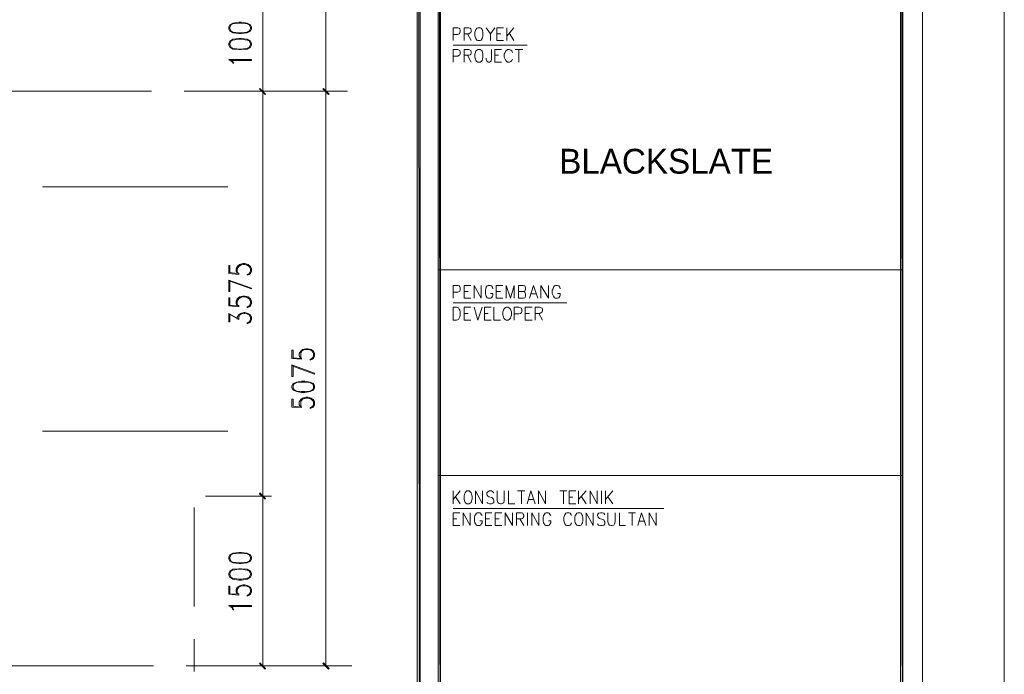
# Model space of a CAD drawing. Header units: millimetres. Extents: x 17 to 403, y 12 to 285.
# Tile 126 of 145: x 315 to 403, y 75 to 134. Entities that reach past the tile are written whole.
import ezdxf

# ---------------------------------------------------------------- set-up
doc = ezdxf.new("R2010")
doc.units = ezdxf.units.MM
for name, color, linetype in [('FILL_000000', 7, 'Continuous'), ('LINE_000000', 7, 'Continuous'), ('TEXT', 7, 'Continuous')]:
    doc.layers.add(name, color=color, linetype=linetype)

msp = doc.modelspace()

# ---------------------------------------------------------------- hatches: boundary and pattern name
at = {"layer": 'FILL_000000'}
h = msp.add_hatch(color=7, dxfattribs=at)
h.dxf.hatch_style = 1
h.paths.add_polyline_path([(350.647, 275.886), (350.393, 275.886), (350.647, 21.378), (350.647, 275.886)])
h = msp.add_hatch(color=7, dxfattribs=at)
h.dxf.hatch_style = 1
h.paths.add_polyline_path([(350.393, 275.886), (350.647, 21.378), (350.393, 21.378), (350.393, 275.886)])
h = msp.add_hatch(color=7, dxfattribs=at)
h.dxf.hatch_style = 1
h.paths.add_polyline_path([(352.467, 275.886), (352.256, 275.886), (352.467, 21.378), (352.467, 275.886)])
h = msp.add_hatch(color=7, dxfattribs=at)
h.dxf.hatch_style = 1
h.paths.add_polyline_path([(352.256, 275.886), (352.467, 21.378), (352.256, 21.378), (352.256, 275.886)])
h = msp.add_hatch(color=7, dxfattribs=at)
h.dxf.hatch_style = 1
h.paths.add_polyline_path([(393.827, 21.251), (393.615, 275.802), (393.827, 276.013), (393.827, 21.251)])
h = msp.add_hatch(color=7, dxfattribs=at)
h.dxf.hatch_style = 1
h.paths.add_polyline_path([(393.615, 21.463), (393.827, 21.251), (393.615, 275.802), (393.615, 21.463)])
h = msp.add_hatch(color=7, dxfattribs=at)
h.dxf.hatch_style = 1
h.paths.add_polyline_path([(336.846, 126.915), (336.296, 127.381), (336.338, 127.423), (336.846, 126.915)])
h = msp.add_hatch(color=7, dxfattribs=at)
h.dxf.hatch_style = 1
h.paths.add_polyline_path([(336.338, 127.423), (336.296, 127.381), (336.846, 126.915), (336.338, 127.423)])
h = msp.add_hatch(color=7, dxfattribs=at)
h.dxf.hatch_style = 1
h.paths.add_polyline_path([(336.804, 126.873), (336.846, 126.915), (336.296, 127.381), (336.804, 126.873)])
h = msp.add_hatch(color=7, dxfattribs=at)
h.dxf.hatch_style = 1
h.paths.add_polyline_path([(336.296, 127.381), (336.846, 126.915), (336.804, 126.873), (336.296, 127.381)])
h = msp.add_hatch(color=7, dxfattribs=at)
h.dxf.hatch_style = 1
h.paths.add_polyline_path([(342.519, 126.915), (341.969, 127.381), (342.011, 127.423), (342.519, 126.915)])
h = msp.add_hatch(color=7, dxfattribs=at)
h.dxf.hatch_style = 1
h.paths.add_polyline_path([(342.011, 127.423), (341.969, 127.381), (342.519, 126.915), (342.011, 127.423)])
h = msp.add_hatch(color=7, dxfattribs=at)
h.dxf.hatch_style = 1
h.paths.add_polyline_path([(342.477, 126.873), (342.519, 126.915), (341.969, 127.381), (342.477, 126.873)])
h = msp.add_hatch(color=7, dxfattribs=at)
h.dxf.hatch_style = 1
h.paths.add_polyline_path([(341.969, 127.381), (342.519, 126.915), (342.477, 126.873), (341.969, 127.381)])
h = msp.add_hatch(color=7, dxfattribs=at)
h.dxf.hatch_style = 1
h.paths.add_polyline_path([(336.846, 90.763), (336.296, 91.186), (336.338, 91.271), (336.846, 90.763)])
h = msp.add_hatch(color=7, dxfattribs=at)
h.dxf.hatch_style = 1
h.paths.add_polyline_path([(336.338, 91.271), (336.296, 91.186), (336.846, 90.763), (336.338, 91.271)])
h = msp.add_hatch(color=7, dxfattribs=at)
h.dxf.hatch_style = 1
h.paths.add_polyline_path([(336.804, 90.72), (336.846, 90.763), (336.296, 91.186), (336.804, 90.72)])
h = msp.add_hatch(color=7, dxfattribs=at)
h.dxf.hatch_style = 1
h.paths.add_polyline_path([(336.296, 91.186), (336.846, 90.763), (336.804, 90.72), (336.296, 91.186)])
h = msp.add_hatch(color=7, dxfattribs=at)
h.dxf.hatch_style = 1
h.paths.add_polyline_path([(336.338, 76.073), (336.296, 76.031), (336.846, 75.565), (336.338, 76.073)])
h = msp.add_hatch(color=7, dxfattribs=at)
h.dxf.hatch_style = 1
h.paths.add_polyline_path([(336.296, 76.031), (336.846, 75.565), (336.804, 75.523), (336.296, 76.031)])
h = msp.add_hatch(color=7, dxfattribs=at)
h.dxf.hatch_style = 1
h.paths.add_polyline_path([(342.011, 76.073), (341.969, 76.031), (342.519, 75.565), (342.011, 76.073)])
h = msp.add_hatch(color=7, dxfattribs=at)
h.dxf.hatch_style = 1
h.paths.add_polyline_path([(341.969, 76.031), (342.519, 75.565), (342.477, 75.523), (341.969, 76.031)])

# ---------------------------------------------------------------- linework, layer by layer
at = {"layer": 'LINE_000000', "lineweight": 0}
for p, q in [((342.223, 127.169), (342.223, 237.702)), ((336.592, 127.169), (336.592, 137.287)), ((354.88, 132.292), (355.219, 131.699)), ((356.955, 132.292), (356.955, 131.699)), ((357.505, 132.292), (357.886, 132.292)), ((358.394, 131.699), (358.394, 132.842)), ((359.029, 132.842), (358.394, 132.08)), ((358.606, 132.376), (359.029, 131.699)), ((353.61, 131.276), (360.214, 131.276)), ((357.505, 131.699), (358.098, 131.699)), ((354.88, 130.387), (355.219, 129.752)), ((357.336, 130.387), (357.674, 130.387)), ((359.156, 130.895), (359.833, 130.895)), ((359.495, 130.895), (359.495, 129.752)), ((357.336, 129.752), (357.928, 129.752)), ((326.644, 127.169), (309.118, 127.169)), ((332.486, 127.169), (329.565, 127.169)), ((331.47, 127.169), (337.354, 127.169)), ((331.47, 127.169), (337.354, 127.169)), ((344.17, 127.169), (335.407, 127.169)), ((336.592, 90.974), (336.592, 127.169)), ((338.37, 127.169), (342.985, 127.169)), ((338.37, 127.169), (342.985, 127.169)), ((342.223, 75.819), (342.223, 127.169)), ((333.46, 118.618), (316.907, 118.618)), ((333.629, 110.956), (334.306, 110.871)), ((335.492, 110.998), (335.28, 110.786)), ((393.7, 111.21), (352.34, 111.21)), ((333.544, 110.871), (334.433, 110.786)), ((354.584, 109.262), (354.965, 109.262)), ((357.463, 109.262), (357.844, 109.262)), ((354.584, 108.67), (355.177, 108.67)), ((357.463, 108.67), (358.055, 108.67)), ((360.553, 109.051), (361.019, 109.051)), ((333.544, 107.992), (334.433, 107.908)), ((333.629, 108.035), (334.306, 107.992)), ((335.492, 108.119), (335.28, 107.908)), ((353.61, 108.246), (363.77, 108.246)), ((333.544, 107.273), (334.433, 106.765)), ((335.492, 106.68), (335.28, 106.468)), ((354.584, 107.315), (354.965, 107.315)), ((354.584, 106.722), (355.177, 106.722)), ((356.404, 107.315), (356.743, 107.315)), ((356.404, 106.722), (356.997, 106.722)), ((360.045, 107.315), (360.426, 107.315)), ((360.045, 106.722), (360.68, 106.722)), ((361.273, 107.315), (361.611, 106.722)), ((339.175, 103.293), (340.064, 103.209)), ((339.302, 103.336), (339.979, 103.293)), ((341.122, 103.42), (340.91, 103.209)), ((339.175, 98.933), (340.064, 98.891)), ((339.302, 99.018), (339.979, 98.933)), ((341.122, 99.102), (340.91, 98.891)), ((333.46, 96.774), (316.907, 96.774)), ((393.7, 92.837), (352.34, 92.837)), ((331.47, 90.974), (337.354, 90.974)), ((331.47, 90.974), (337.354, 90.974)), ((336.592, 75.819), (336.592, 90.974)), ((353.61, 90.297), (353.61, 91.44)), ((354.245, 91.44), (353.61, 90.678)), ((353.822, 90.932), (354.245, 90.297)), ((359.368, 91.44), (360.003, 91.44)), ((359.706, 91.44), (359.706, 90.297)), ((360.341, 90.678), (360.807, 90.678)), ((363.135, 91.44), (363.77, 91.44)), ((363.474, 91.44), (363.474, 90.297)), ((363.982, 90.89), (364.321, 90.89)), ((364.829, 90.297), (364.829, 91.44)), ((365.506, 91.44), (364.829, 90.678)), ((365.083, 90.932), (365.506, 90.297)), ((366.861, 90.297), (366.861, 91.44)), ((367.242, 90.297), (367.242, 91.44)), ((367.877, 91.44), (367.242, 90.678)), ((367.453, 90.932), (367.877, 90.297)), ((330.454, 89.958), (330.454, 81.111)), ((353.61, 89.874), (372.449, 89.874)), ((363.982, 90.297), (364.575, 90.297)), ((353.61, 88.942), (353.949, 88.942)), ((356.489, 88.942), (356.87, 88.942)), ((357.378, 88.942), (357.717, 88.942)), ((359.579, 88.942), (359.918, 88.35)), ((360.257, 88.35), (360.257, 89.493)), ((369.274, 89.493), (369.909, 89.493)), ((369.612, 89.493), (369.612, 88.35)), ((353.61, 88.35), (354.203, 88.35)), ((356.489, 88.35), (357.082, 88.35)), ((357.378, 88.35), (357.971, 88.35)), ((370.247, 88.731), (370.713, 88.731)), ((333.544, 82.211), (334.433, 82.127)), ((333.629, 82.254), (334.306, 82.211)), ((335.492, 82.338), (335.28, 82.127)), ((330.454, 78.19), (330.454, 75.311)), ((326.813, 75.819), (309.287, 75.819)), ((332.655, 75.819), (329.734, 75.819)), ((331.47, 75.819), (337.354, 75.819)), ((344.551, 75.819), (335.576, 75.819)), ((338.37, 75.819), (342.985, 75.819))]:
    msp.add_line(p, q, dxfattribs=at)
for points in [[(16.933, 12.192), (16.933, 285.073), (402.886, 285.073), (402.886, 12.192), (16.933, 12.192)], [(32.851, 19.516), (32.851, 277.749), (395.563, 277.749), (395.563, 19.516), (32.851, 19.516)], [(350.647, 275.886), (350.393, 275.886), (350.647, 21.378), (350.647, 275.886)], [(350.393, 275.886), (350.647, 21.378), (350.393, 21.378), (350.393, 275.886)], [(352.467, 275.886), (352.256, 275.886), (352.467, 21.378), (352.467, 275.886)], [(352.256, 275.886), (352.467, 21.378), (352.256, 21.378), (352.256, 275.886)], [(393.827, 21.251), (393.615, 275.802), (393.827, 276.013), (393.827, 21.251)], [(393.615, 21.463), (393.827, 21.251), (393.615, 275.802), (393.615, 21.463)], [(333.544, 132.757), (333.629, 132.546), (333.925, 132.376), (334.433, 132.334), (334.687, 132.334), (335.195, 132.376), (335.492, 132.546), (335.576, 132.757), (335.576, 132.884), (335.492, 133.096), (335.195, 133.265), (334.687, 133.35), (334.433, 133.35), (333.925, 133.265), (333.629, 133.096), (333.544, 132.884), (333.544, 132.757)], [(355.812, 132.842), (355.727, 132.8), (355.642, 132.673), (355.6, 132.588), (355.558, 132.419), (355.558, 132.122), (355.6, 131.953), (355.642, 131.868), (355.727, 131.741), (355.812, 131.699), (356.023, 131.699), (356.108, 131.741), (356.193, 131.868), (356.235, 131.953), (356.277, 132.122), (356.277, 132.419), (356.235, 132.588), (356.193, 132.673), (356.108, 132.8), (356.023, 132.842), (355.812, 132.842)], [(333.544, 131.318), (333.629, 131.106), (333.925, 130.937), (334.433, 130.895), (334.687, 130.895), (335.195, 130.937), (335.492, 131.106), (335.576, 131.318), (335.576, 131.445), (335.492, 131.657), (335.195, 131.826), (334.687, 131.868), (334.433, 131.868), (333.925, 131.826), (333.629, 131.657), (333.544, 131.445), (333.544, 131.318)], [(355.812, 130.895), (355.727, 130.852), (355.642, 130.768), (355.6, 130.641), (355.558, 130.471), (355.558, 130.217), (355.6, 130.048), (355.642, 129.921), (355.727, 129.836), (355.812, 129.752), (356.023, 129.752), (356.108, 129.836), (356.193, 129.921), (356.235, 130.048), (356.277, 130.217), (356.277, 130.471), (356.235, 130.641), (356.193, 130.768), (356.108, 130.852), (356.023, 130.895), (355.812, 130.895)], [(336.846, 126.915), (336.296, 127.381), (336.338, 127.423), (336.846, 126.915)], [(336.338, 127.423), (336.296, 127.381), (336.846, 126.915), (336.338, 127.423)], [(336.804, 126.873), (336.846, 126.915), (336.296, 127.381), (336.804, 126.873)], [(336.296, 127.381), (336.846, 126.915), (336.804, 126.873), (336.296, 127.381)], [(342.519, 126.915), (341.969, 127.381), (342.011, 127.423), (342.519, 126.915)], [(342.011, 127.423), (341.969, 127.381), (342.519, 126.915), (342.011, 127.423)], [(342.477, 126.873), (342.519, 126.915), (341.969, 127.381), (342.477, 126.873)], [(341.969, 127.381), (342.519, 126.915), (342.477, 126.873), (341.969, 127.381)], [(353.61, 106.722), (353.61, 107.865), (353.907, 107.865), (354.076, 107.823), (354.161, 107.696), (354.203, 107.611), (354.245, 107.442), (354.245, 107.146), (354.203, 107.019), (354.161, 106.892), (354.076, 106.765), (353.907, 106.722), (353.61, 106.722)], [(358.352, 107.865), (358.267, 107.823), (358.14, 107.696), (358.098, 107.611), (358.055, 107.442), (358.055, 107.146), (358.098, 107.019), (358.14, 106.892), (358.267, 106.765), (358.352, 106.722), (358.521, 106.722), (358.606, 106.765), (358.733, 106.892), (358.775, 107.019), (358.817, 107.146), (358.817, 107.442), (358.775, 107.611), (358.733, 107.696), (358.606, 107.823), (358.521, 107.865), (358.352, 107.865)], [(339.175, 100.669), (339.302, 100.457), (339.598, 100.33), (340.064, 100.245), (340.36, 100.245), (340.826, 100.33), (341.122, 100.457), (341.207, 100.669), (341.207, 100.838), (341.122, 101.05), (340.826, 101.177), (340.36, 101.261), (340.064, 101.261), (339.598, 101.177), (339.302, 101.05), (339.175, 100.838), (339.175, 100.669)], [(336.846, 90.763), (336.296, 91.186), (336.338, 91.271), (336.846, 90.763)], [(336.338, 91.271), (336.296, 91.186), (336.846, 90.763), (336.338, 91.271)], [(336.804, 90.72), (336.846, 90.763), (336.296, 91.186), (336.804, 90.72)], [(336.296, 91.186), (336.846, 90.763), (336.804, 90.72), (336.296, 91.186)], [(354.838, 91.44), (354.753, 91.355), (354.669, 91.271), (354.626, 91.144), (354.584, 90.974), (354.584, 90.72), (354.626, 90.551), (354.669, 90.424), (354.753, 90.339), (354.838, 90.297), (355.05, 90.297), (355.134, 90.339), (355.219, 90.424), (355.261, 90.551), (355.304, 90.72), (355.304, 90.974), (355.261, 91.144), (355.219, 91.271), (355.134, 91.355), (355.05, 91.44), (354.838, 91.44)], [(364.744, 89.493), (364.659, 89.45), (364.575, 89.323), (364.532, 89.239), (364.49, 89.069), (364.49, 88.773), (364.532, 88.604), (364.575, 88.519), (364.659, 88.392), (364.744, 88.35), (364.956, 88.35), (365.04, 88.392), (365.125, 88.519), (365.167, 88.604), (365.21, 88.773), (365.21, 89.069), (365.167, 89.239), (365.125, 89.323), (365.04, 89.45), (364.956, 89.493), (364.744, 89.493)], [(333.544, 85.386), (333.629, 85.175), (333.925, 85.005), (334.433, 84.963), (334.687, 84.963), (335.195, 85.005), (335.492, 85.175), (335.576, 85.386), (335.576, 85.513), (335.492, 85.725), (335.195, 85.894), (334.687, 85.937), (334.433, 85.937), (333.925, 85.894), (333.629, 85.725), (333.544, 85.513), (333.544, 85.386)], [(333.544, 83.947), (333.629, 83.735), (333.925, 83.566), (334.433, 83.481), (334.687, 83.481), (335.195, 83.566), (335.492, 83.735), (335.576, 83.947), (335.576, 84.074), (335.492, 84.286), (335.195, 84.455), (334.687, 84.497), (334.433, 84.497), (333.925, 84.455), (333.629, 84.286), (333.544, 84.074), (333.544, 83.947)], [(336.338, 76.073), (336.296, 76.031), (336.846, 75.565), (336.338, 76.073)], [(336.296, 76.031), (336.846, 75.565), (336.804, 75.523), (336.296, 76.031)], [(342.011, 76.073), (341.969, 76.031), (342.519, 75.565), (342.011, 76.073)], [(341.969, 76.031), (342.519, 75.565), (342.477, 75.523), (341.969, 76.031)]]:
    msp.add_lwpolyline(points, close=True, dxfattribs=at)
for points in [[(335.492, 133.054), (335.195, 133.181), (334.687, 133.265), (334.433, 133.265), (333.925, 133.181), (333.629, 133.054)], [(333.756, 133.096), (333.629, 132.884), (333.629, 132.757), (333.756, 132.546)], [(335.365, 132.546), (335.492, 132.757), (335.492, 132.884), (335.365, 133.096)], [(333.629, 132.63), (333.925, 132.461), (334.433, 132.376), (334.687, 132.376), (335.195, 132.461), (335.492, 132.63)], [(353.61, 131.699), (353.61, 132.842), (354.034, 132.842), (354.161, 132.8), (354.203, 132.757), (354.245, 132.63), (354.245, 132.461), (354.203, 132.376), (354.161, 132.292), (354.034, 132.249), (353.61, 132.249)], [(354.584, 131.699), (354.584, 132.842), (355.007, 132.842), (355.134, 132.8), (355.177, 132.757), (355.219, 132.63), (355.219, 132.503), (355.177, 132.419), (355.134, 132.376), (355.007, 132.292), (354.584, 132.292)], [(356.574, 132.842), (356.955, 132.292), (357.336, 132.842)], [(357.505, 131.699), (357.505, 132.842), (358.098, 132.842)], [(335.492, 131.614), (335.195, 131.741), (334.687, 131.826), (334.433, 131.826), (333.925, 131.741), (333.629, 131.614)], [(333.756, 131.657), (333.629, 131.445), (333.629, 131.318), (333.756, 131.106)], [(335.365, 131.106), (335.492, 131.318), (335.492, 131.445), (335.365, 131.657)], [(333.629, 131.149), (333.925, 131.022), (334.433, 130.937), (334.687, 130.937), (335.195, 131.022), (335.492, 131.149)], [(353.61, 129.752), (353.61, 130.895), (354.034, 130.895), (354.161, 130.852), (354.203, 130.81), (354.245, 130.683), (354.245, 130.514), (354.203, 130.429), (354.161, 130.387), (354.034, 130.302), (353.61, 130.302)], [(354.584, 129.752), (354.584, 130.895), (355.007, 130.895), (355.134, 130.852), (355.177, 130.81), (355.219, 130.683), (355.219, 130.598), (355.177, 130.471), (355.134, 130.429), (355.007, 130.387), (354.584, 130.387)], [(357.039, 130.895), (357.039, 130.048), (356.997, 129.879), (356.955, 129.836), (356.87, 129.752), (356.743, 129.752), (356.658, 129.836), (356.616, 129.879), (356.574, 130.048), (356.574, 130.133)], [(357.336, 129.752), (357.336, 130.895), (357.928, 130.895)], [(358.902, 130.641), (358.86, 130.768), (358.775, 130.852), (358.648, 130.895), (358.479, 130.895), (358.394, 130.852), (358.309, 130.768), (358.267, 130.641), (358.182, 130.471), (358.182, 130.217), (358.267, 130.048), (358.309, 129.921), (358.394, 129.836), (358.479, 129.752), (358.648, 129.752), (358.775, 129.836), (358.86, 129.921), (358.902, 130.048)], [(333.925, 129.667), (333.841, 129.794), (333.544, 130.006), (335.576, 130.006)], [(333.925, 129.667), (334.01, 129.667), (333.925, 129.794), (333.756, 129.921), (335.576, 129.921), (335.576, 130.006)], [(333.544, 110.871), (333.544, 111.591), (333.629, 111.591), (333.629, 110.956)], [(334.306, 110.871), (334.222, 111.083), (334.222, 111.294), (334.306, 111.506), (334.518, 111.675), (334.814, 111.76), (334.984, 111.76), (335.28, 111.675), (335.492, 111.506), (335.576, 111.294), (335.576, 111.083), (335.492, 110.871), (335.365, 110.786), (335.195, 110.744), (335.195, 110.786)], [(334.433, 110.786), (334.433, 110.871), (334.306, 110.998), (334.306, 111.294), (334.433, 111.506), (334.687, 111.675)], [(334.306, 111.379), (334.518, 111.591), (334.814, 111.675), (334.984, 111.675), (335.28, 111.591), (335.492, 111.379)], [(335.068, 111.675), (335.365, 111.506), (335.492, 111.294), (335.492, 111.083), (335.365, 110.871), (335.195, 110.786)], [(333.544, 109.262), (333.544, 110.278), (335.576, 109.559)], [(333.544, 109.262), (333.629, 109.262), (333.629, 110.236)], [(333.544, 110.236), (335.576, 109.516), (335.576, 109.559)], [(353.61, 108.67), (353.61, 109.813), (354.034, 109.813), (354.161, 109.77), (354.203, 109.686), (354.245, 109.601), (354.245, 109.432), (354.203, 109.305), (354.161, 109.262), (354.034, 109.22), (353.61, 109.22)], [(354.584, 108.67), (354.584, 109.813), (355.177, 109.813)], [(355.473, 108.67), (355.473, 109.813), (356.108, 108.67), (356.108, 109.813)], [(357.166, 109.516), (357.124, 109.643), (357.039, 109.77), (356.955, 109.813), (356.743, 109.813), (356.658, 109.77), (356.574, 109.643), (356.531, 109.516), (356.489, 109.389), (356.489, 109.093), (356.531, 108.924), (356.574, 108.839), (356.658, 108.712), (356.743, 108.67), (356.955, 108.67), (357.039, 108.712), (357.124, 108.839), (357.166, 108.924), (357.166, 109.093), (356.955, 109.093)], [(357.463, 108.67), (357.463, 109.813), (358.055, 109.813)], [(358.352, 108.67), (358.352, 109.813), (358.733, 108.67), (359.071, 109.813), (359.071, 108.67)], [(359.452, 108.67), (359.452, 109.813), (359.876, 109.813), (360.003, 109.77), (360.045, 109.686), (360.087, 109.601), (360.087, 109.474), (360.045, 109.389), (360.003, 109.305), (359.876, 109.262), (359.452, 109.262)], [(359.876, 109.262), (360.003, 109.22), (360.045, 109.135), (360.087, 109.051), (360.087, 108.881), (360.045, 108.754), (360.003, 108.712), (359.876, 108.67), (359.452, 108.67)], [(360.426, 108.67), (360.807, 109.813), (361.188, 108.67)], [(361.442, 108.67), (361.442, 109.813), (362.119, 108.67), (362.119, 109.813)], [(363.178, 109.516), (363.135, 109.643), (363.051, 109.77), (362.924, 109.813), (362.754, 109.813), (362.67, 109.77), (362.585, 109.643), (362.543, 109.516), (362.458, 109.389), (362.458, 109.093), (362.543, 108.924), (362.585, 108.839), (362.67, 108.712), (362.754, 108.67), (362.924, 108.67), (363.051, 108.712), (363.135, 108.839), (363.178, 108.924), (363.178, 109.093), (362.924, 109.093)], [(333.544, 107.992), (333.544, 108.712), (333.629, 108.712), (333.629, 108.035)], [(334.306, 107.992), (334.222, 108.204), (334.222, 108.416), (334.306, 108.627), (334.518, 108.797), (334.814, 108.839), (334.984, 108.839), (335.28, 108.797), (335.492, 108.627), (335.576, 108.416), (335.576, 108.204), (335.492, 107.992), (335.365, 107.908), (335.195, 107.823), (335.195, 107.908)], [(334.433, 107.908), (334.433, 107.992), (334.306, 108.119), (334.306, 108.416), (334.433, 108.627), (334.687, 108.797)], [(334.306, 108.5), (334.518, 108.712), (334.814, 108.797), (334.984, 108.797), (335.28, 108.712), (335.492, 108.5)], [(335.068, 108.797), (335.365, 108.627), (335.492, 108.416), (335.492, 108.204), (335.365, 107.992), (335.195, 107.908)], [(334.306, 106.807), (334.306, 106.976), (334.433, 107.188), (334.603, 107.315), (334.899, 107.4), (334.984, 107.4), (335.28, 107.315), (335.492, 107.188), (335.576, 106.976), (335.576, 106.765), (335.492, 106.553), (335.365, 106.468), (335.195, 106.384), (335.195, 106.468)], [(354.584, 106.722), (354.584, 107.865), (355.177, 107.865)], [(355.473, 107.865), (355.812, 106.722), (356.193, 107.865)], [(356.404, 106.722), (356.404, 107.865), (356.997, 107.865)], [(357.251, 107.865), (357.251, 106.722), (357.844, 106.722)], [(359.071, 106.722), (359.071, 107.865), (359.495, 107.865), (359.622, 107.823), (359.706, 107.781), (359.749, 107.654), (359.749, 107.484), (359.706, 107.4), (359.622, 107.315), (359.495, 107.273), (359.071, 107.273)], [(360.045, 106.722), (360.045, 107.865), (360.68, 107.865)], [(360.934, 106.722), (360.934, 107.865), (361.357, 107.865), (361.484, 107.823), (361.569, 107.781), (361.611, 107.654), (361.611, 107.527), (361.569, 107.442), (361.484, 107.4), (361.357, 107.315), (360.934, 107.315)], [(333.544, 106.553), (333.544, 107.315), (334.433, 106.807)], [(333.544, 106.553), (333.629, 106.553), (333.629, 107.273)], [(334.433, 106.765), (334.433, 106.976), (334.518, 107.188), (334.814, 107.315)], [(334.433, 107.061), (334.603, 107.273), (334.899, 107.315), (334.984, 107.315), (335.28, 107.273), (335.492, 107.061)], [(335.068, 107.315), (335.365, 107.188), (335.492, 106.976), (335.492, 106.765), (335.365, 106.553), (335.195, 106.468)], [(339.175, 103.293), (339.175, 104.013), (339.302, 104.013), (339.302, 103.336)], [(339.979, 103.293), (339.852, 103.505), (339.852, 103.717), (339.979, 103.928), (340.148, 104.098), (340.445, 104.14), (340.656, 104.14), (340.91, 104.098), (341.122, 103.928), (341.207, 103.717), (341.207, 103.505), (341.122, 103.293), (341.037, 103.209), (340.826, 103.124), (340.826, 103.209)], [(340.064, 103.209), (340.064, 103.293), (339.979, 103.42), (339.979, 103.717), (340.064, 103.928), (340.36, 104.098)], [(339.979, 103.801), (340.148, 104.013), (340.445, 104.098), (340.656, 104.098), (340.91, 104.013), (341.122, 103.801)], [(340.741, 104.098), (341.037, 103.928), (341.122, 103.717), (341.122, 103.505), (341.037, 103.293), (340.826, 103.209)], [(339.175, 101.685), (339.175, 102.701), (341.207, 101.981)], [(339.175, 101.685), (339.302, 101.685), (339.302, 102.616)], [(339.175, 102.616), (341.207, 101.896), (341.207, 101.981)], [(341.122, 100.965), (340.826, 101.134), (340.36, 101.177), (340.064, 101.177), (339.598, 101.134), (339.302, 100.965)], [(339.386, 101.05), (339.302, 100.838), (339.302, 100.669), (339.386, 100.457)], [(339.302, 100.542), (339.598, 100.372), (340.064, 100.33), (340.36, 100.33), (340.826, 100.372), (341.122, 100.542)], [(341.037, 100.457), (341.122, 100.669), (341.122, 100.838), (341.037, 101.05)], [(339.175, 98.933), (339.175, 99.653), (339.302, 99.653), (339.302, 99.018)], [(339.979, 98.933), (339.852, 99.145), (339.852, 99.399), (339.979, 99.61), (340.148, 99.737), (340.445, 99.822), (340.656, 99.822), (340.91, 99.737), (341.122, 99.61), (341.207, 99.399), (341.207, 99.145), (341.122, 98.933), (341.037, 98.891), (340.826, 98.806), (340.826, 98.891)], [(340.064, 98.891), (340.064, 98.933), (339.979, 99.102), (339.979, 99.399), (340.064, 99.61), (340.36, 99.737)], [(339.979, 99.441), (340.148, 99.653), (340.445, 99.737), (340.656, 99.737), (340.91, 99.653), (341.122, 99.441)], [(340.741, 99.737), (341.037, 99.61), (341.122, 99.399), (341.122, 99.145), (341.037, 98.933), (340.826, 98.891)], [(355.6, 90.297), (355.6, 91.44), (356.235, 90.297), (356.235, 91.44)], [(357.251, 91.271), (357.166, 91.355), (357.039, 91.44), (356.87, 91.44), (356.701, 91.355), (356.616, 91.271), (356.616, 91.144), (356.658, 91.059), (356.701, 90.974), (356.785, 90.932), (357.082, 90.847), (357.166, 90.763), (357.209, 90.72), (357.251, 90.593), (357.251, 90.424), (357.166, 90.339), (357.039, 90.297), (356.87, 90.297), (356.701, 90.339), (356.616, 90.424)], [(357.547, 91.44), (357.547, 90.593), (357.59, 90.424), (357.674, 90.339), (357.844, 90.297), (357.928, 90.297), (358.055, 90.339), (358.14, 90.424), (358.182, 90.593), (358.182, 91.44)], [(358.563, 91.44), (358.563, 90.297), (359.114, 90.297)], [(360.214, 90.297), (360.553, 91.44), (360.934, 90.297)], [(361.23, 90.297), (361.23, 91.44), (361.865, 90.297), (361.865, 91.44)], [(363.982, 90.297), (363.982, 91.44), (364.575, 91.44)], [(365.845, 90.297), (365.845, 91.44), (366.48, 90.297), (366.48, 91.44)], [(353.61, 88.35), (353.61, 89.493), (354.203, 89.493)], [(354.499, 88.35), (354.499, 89.493), (355.134, 88.35), (355.134, 89.493)], [(356.193, 89.239), (356.15, 89.323), (356.066, 89.45), (355.981, 89.493), (355.769, 89.493), (355.685, 89.45), (355.6, 89.323), (355.558, 89.239), (355.515, 89.069), (355.515, 88.773), (355.558, 88.604), (355.6, 88.519), (355.685, 88.392), (355.769, 88.35), (355.981, 88.35), (356.066, 88.392), (356.15, 88.519), (356.193, 88.604), (356.193, 88.773), (355.981, 88.773)], [(356.489, 88.35), (356.489, 89.493), (357.082, 89.493)], [(357.378, 88.35), (357.378, 89.493), (357.971, 89.493)], [(358.267, 88.35), (358.267, 89.493), (358.902, 88.35), (358.902, 89.493)], [(359.283, 88.35), (359.283, 89.493), (359.706, 89.493), (359.833, 89.45), (359.876, 89.366), (359.918, 89.281), (359.918, 89.154), (359.876, 89.069), (359.833, 88.985), (359.706, 88.942), (359.283, 88.942)], [(360.638, 88.35), (360.638, 89.493), (361.273, 88.35), (361.273, 89.493)], [(362.331, 89.239), (362.289, 89.323), (362.204, 89.45), (362.119, 89.493), (361.908, 89.493), (361.823, 89.45), (361.738, 89.323), (361.696, 89.239), (361.654, 89.069), (361.654, 88.773), (361.696, 88.604), (361.738, 88.519), (361.823, 88.392), (361.908, 88.35), (362.119, 88.35), (362.204, 88.392), (362.289, 88.519), (362.331, 88.604), (362.331, 88.773), (362.119, 88.773)], [(364.194, 89.239), (364.151, 89.323), (364.067, 89.45), (363.982, 89.493), (363.77, 89.493), (363.686, 89.45), (363.601, 89.323), (363.559, 89.239), (363.516, 89.069), (363.516, 88.773), (363.559, 88.604), (363.601, 88.519), (363.686, 88.392), (363.77, 88.35), (363.982, 88.35), (364.067, 88.392), (364.151, 88.519), (364.194, 88.604)], [(365.506, 88.35), (365.506, 89.493), (366.141, 88.35), (366.141, 89.493)], [(367.157, 89.323), (367.072, 89.45), (366.945, 89.493), (366.776, 89.493), (366.607, 89.45), (366.522, 89.323), (366.522, 89.239), (366.564, 89.112), (366.607, 89.069), (366.691, 88.985), (366.988, 88.9), (367.072, 88.858), (367.115, 88.773), (367.157, 88.688), (367.157, 88.519), (367.072, 88.392), (366.945, 88.35), (366.776, 88.35), (366.607, 88.392), (366.522, 88.519)], [(367.453, 89.493), (367.453, 88.688), (367.496, 88.519), (367.58, 88.392), (367.75, 88.35), (367.834, 88.35), (367.961, 88.392), (368.046, 88.519), (368.088, 88.688), (368.088, 89.493)], [(368.469, 89.493), (368.469, 88.35), (369.02, 88.35)], [(370.12, 88.35), (370.459, 89.493), (370.84, 88.35)], [(371.136, 88.35), (371.136, 89.493), (371.771, 88.35), (371.771, 89.493)], [(335.492, 85.683), (335.195, 85.81), (334.687, 85.894), (334.433, 85.894), (333.925, 85.81), (333.629, 85.683)], [(333.756, 85.725), (333.629, 85.513), (333.629, 85.386), (333.756, 85.175)], [(335.365, 85.175), (335.492, 85.386), (335.492, 85.513), (335.365, 85.725)], [(333.629, 85.217), (333.925, 85.09), (334.433, 85.005), (334.687, 85.005), (335.195, 85.09), (335.492, 85.217)], [(335.492, 84.201), (335.195, 84.37), (334.687, 84.455), (334.433, 84.455), (333.925, 84.37), (333.629, 84.201)], [(333.756, 84.286), (333.629, 84.074), (333.629, 83.947), (333.756, 83.735)], [(333.629, 83.778), (333.925, 83.651), (334.433, 83.566), (334.687, 83.566), (335.195, 83.651), (335.492, 83.778)], [(335.365, 83.735), (335.492, 83.947), (335.492, 84.074), (335.365, 84.286)], [(333.544, 82.211), (333.544, 82.931), (333.629, 82.931), (333.629, 82.254)], [(334.306, 82.211), (334.222, 82.423), (334.222, 82.635), (334.306, 82.846), (334.518, 82.973), (334.814, 83.058), (334.984, 83.058), (335.28, 82.973), (335.492, 82.846), (335.576, 82.635), (335.576, 82.423), (335.492, 82.211), (335.365, 82.127), (335.195, 82.042), (335.195, 82.127)], [(334.433, 82.127), (334.433, 82.211), (334.306, 82.338), (334.306, 82.635), (334.433, 82.846), (334.687, 82.973)], [(334.306, 82.719), (334.518, 82.931), (334.814, 82.973), (334.984, 82.973), (335.28, 82.931), (335.492, 82.719)], [(335.068, 82.973), (335.365, 82.846), (335.492, 82.635), (335.492, 82.423), (335.365, 82.211), (335.195, 82.127)], [(333.925, 80.814), (333.841, 80.984), (333.544, 81.195), (335.576, 81.195)], [(333.925, 80.814), (334.01, 80.814), (333.925, 80.984), (333.756, 81.111), (335.576, 81.111), (335.576, 81.195)]]:
    msp.add_lwpolyline(points, dxfattribs=at)

# ---------------------------------------------------------------- texts
at = {"layer": 'TEXT'}
msp.add_text('BLACKSLATE', height=2.2185, dxfattribs=at).set_placement((363.093, 119.803))

doc.saveas('drawing.dxf')
